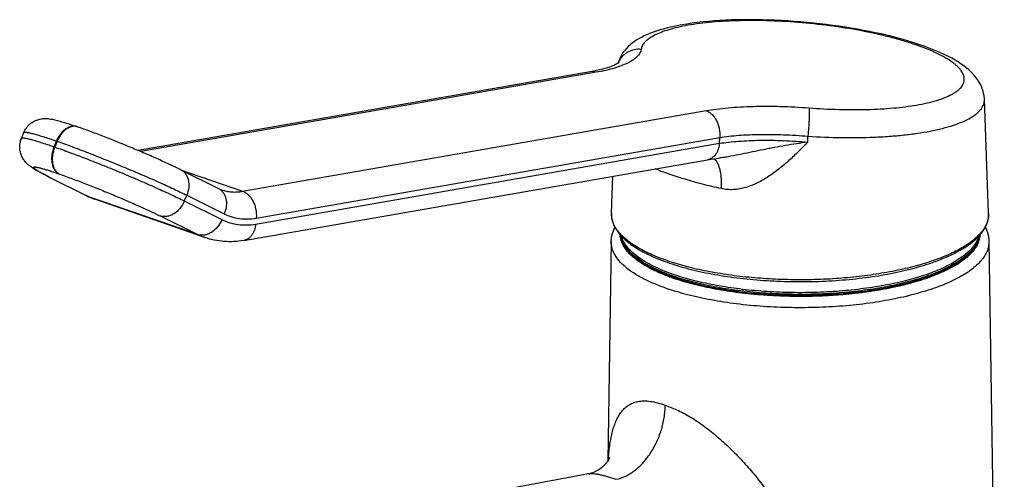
# Model space of a CAD drawing. Header units: millimetres. Extents: x 32 to 390, y 12 to 344.
# Tile 2 of 4: x 37 to 148, y 105 to 157. Entities that reach past the tile are written whole.
import ezdxf

# ---------------------------------------------------------------- set-up
doc = ezdxf.new("R2010")
doc.units = ezdxf.units.MM
doc.header["$LTSCALE"] = 23.1
doc.layers.get('0').update_dxf_attribs({"linetype": 'CONTINUOUS'})

msp = doc.modelspace()

# ---------------------------------------------------------------- linework, layer by layer
at = {"color": 7, "linetype": 'CONTINUOUS'}
for p, q in [((101.41, 150.81), (50.49, 141.95)), ((145.79, 147.72), (145.79, 147.72)), ((146.27, 134.89), (145.79, 147.72)), ((43.6, 144.64), (43.68, 144.61)), ((37.35, 143.32), (37.61, 143.97)), ((62.38, 131.82), (114.62, 140.91)), ((55.3, 139.77), (59.53, 137.67)), ((44.67, 136.86), (40.44, 138.96)), ((103.8, 134.89), (103.95, 139.05)), ((58.01, 132.15), (45.63, 136.46)), ((103.77, 131.7), (103.39, 107.02)), ((146.3, 131.7), (148.03, 20.15)), ((110.75, 127.61), (110.78, 127.6)), ((110.75, 127.61), (110.78, 127.6)), ((101.22, 105.54), (51.95, 96.38))]:
    msp.add_line(p, q, dxfattribs=at)
at = {"color": 9, "linetype": 'CONTINUOUS'}
for p, q in [((102.07, 150.76), (50.78, 141.83)), ((62.25, 137.36), (114.45, 146.44)), ((63.79, 134.34), (115.98, 143.42)), ((115.96, 142.76), (115.98, 143.42)), ((125.9, 142.89), (125.92, 143.56)), ((41.02, 142.37), (41.29, 143.01)), ((41.02, 142.37), (41.1, 142.34)), ((41.36, 142.99), (41.1, 142.34)), ((41.29, 143.01), (41.36, 142.99)), ((63.72, 133.66), (115.96, 142.76)), ((55.26, 139.79), (62.25, 137.36)), ((44.83, 136.79), (40.6, 138.89)), ((41.57, 139.32), (41.64, 139.3)), ((57.21, 132.48), (44.83, 136.79)), ((55.96, 136.92), (55.69, 136.27)), ((55.96, 136.92), (60.19, 134.82)), ((55.69, 136.27), (59.93, 134.17)), ((52.98, 134.58), (57.21, 132.48)), ((145.19, 132), (145.19, 132)), ((110.74, 127.57), (110.71, 127.59)), ((110.74, 127.57), (110.71, 127.59)), ((110.8, 127.66), (110.77, 127.67)), ((110.8, 127.65), (110.77, 127.66))]:
    msp.add_line(p, q, dxfattribs=at)
at = {"color": 7, "linetype": 'CONTINUOUS'}
for points in [[(145.79, 147.72), (145.79, 147.81), (145.76, 148.09), (145.71, 148.37), (145.65, 148.64), (145.56, 148.92), (145.45, 149.18), (145.32, 149.45), (145.17, 149.7), (145.01, 149.95), (144.83, 150.19), (144.64, 150.42), (144.44, 150.64), (144.22, 150.85), (143.99, 151.06), (143.74, 151.27), (143.47, 151.48), (143.18, 151.69), (142.86, 151.9), (142.5, 152.11), (142.11, 152.34), (141.67, 152.56), (141.2, 152.8), (140.69, 153.03), (140.15, 153.25), (139.59, 153.48), (139.01, 153.69), (138.42, 153.89), (137.83, 154.08), (137.24, 154.27), (136.64, 154.44), (136.03, 154.61), (135.41, 154.77), (134.79, 154.92), (134.16, 155.07), (133.51, 155.21), (132.85, 155.35), (132.18, 155.48), (131.49, 155.6), (130.8, 155.72), (130.1, 155.83), (129.39, 155.94), (128.68, 156.04), (127.97, 156.13), (127.25, 156.22), (126.53, 156.3), (125.81, 156.37), (125.09, 156.43), (124.37, 156.49), (123.65, 156.54), (122.93, 156.58), (122.21, 156.62), (121.5, 156.64), (120.79, 156.66), (120.08, 156.68), (119.38, 156.68), (118.69, 156.68), (118.01, 156.67), (117.33, 156.65), (116.66, 156.62), (116, 156.58), (115.35, 156.54), (114.71, 156.49), (114.08, 156.43), (113.46, 156.36), (112.86, 156.28), (112.27, 156.19), (111.73, 156.1)], [(111.73, 156.1), (111.19, 156), (110.64, 155.89), (110.11, 155.76), (109.62, 155.63), (109.15, 155.5), (108.71, 155.35), (108.3, 155.2), (107.92, 155.05), (107.57, 154.89), (107.24, 154.73), (106.93, 154.57), (106.65, 154.4), (106.39, 154.22), (106.14, 154.04), (105.91, 153.85), (105.69, 153.65), (105.49, 153.45), (105.3, 153.23), (105.13, 153.01), (104.98, 152.78), (104.84, 152.54), (104.72, 152.29), (104.62, 152.04), (104.54, 151.79), (104.53, 151.77)], [(104.67, 151.86), (104.67, 151.86), (104.66, 151.86), (104.64, 151.84), (104.61, 151.81), (104.55, 151.78), (104.48, 151.73), (104.38, 151.68), (104.26, 151.62), (104.12, 151.55), (103.96, 151.48), (103.77, 151.41), (103.56, 151.34), (103.32, 151.26), (103.06, 151.18), (102.77, 151.1), (102.46, 151.03), (102.12, 150.95), (101.76, 150.88), (101.41, 150.81)], [(114.62, 140.91), (114.98, 140.97), (115.41, 141.03), (115.86, 141.09), (116.01, 141.11)], [(103.58, 107.38), (103.59, 107.4), (103.59, 107.4), (103.58, 107.39), (103.57, 107.36), (103.55, 107.31), (103.52, 107.25), (103.48, 107.17), (103.42, 107.06), (103.34, 106.95), (103.24, 106.82), (103.13, 106.67), (102.99, 106.53), (102.84, 106.37), (102.66, 106.22), (102.48, 106.08), (102.28, 105.95), (102.07, 105.84), (101.86, 105.74), (101.67, 105.66), (101.49, 105.6), (101.33, 105.56), (101.22, 105.54)]]:
    msp.add_lwpolyline(points, dxfattribs=at)
at = {"color": 9, "linetype": 'CONTINUOUS'}
msp.add_lwpolyline([(145.19, 132), (145.19, 132), (145.19, 132)], dxfattribs=at)
for centre, radius, start, end in [((106.75, 150.96), 2.35, 156.655, 159.559), ((43.31, 143.57), 1.1, 70.7814, 74.6717), ((41.06, 140.21), 1.4, 243.6345, 250.7838), ((58.16, 174.3), 39.52, 243.3709, 243.6254), ((45.29, 138.12), 1.4, 243.6345, 250.7838), ((47.91, 143), 6.92, 243.6141, 249.8151), ((47.9, 142.97), 6.89, 249.8178, 250.7828), ((143.69, 134.79), 2.58, 356.7897, 2.1309), ((60.29, 138.69), 6.93, 243.6195, 250.772), ((142.67, 132.7), 2.62, 344.6573, 349.8496), ((142.74, 132.68), 2.55, 349.8584, 351.7585), ((142.78, 132.68), 2.51, 351.7577, 354.4741), ((118.77, 150.8), 24.48, 250.783, 250.917)]:
    msp.add_arc(centre, radius, start, end, dxfattribs=at)
at = {"color": 7, "linetype": 'CONTINUOUS'}
for centre, radius, start, end in [((60.88, 140.38), 3.02, 243.6146, 250.7639), ((48.37, 144.32), 8.33, 243.6205, 250.7757)]:
    msp.add_arc(centre, radius, start, end, dxfattribs=at)
at = {"color": 9, "linetype": 'CONTINUOUS'}
for points, knots in [([(138.14, 147.07), (138.54, 147.14), (139.3, 147.29), (140.37, 147.57), (141.3, 147.88), (141.97, 148.18), (142.43, 148.44), (142.71, 148.64), (142.96, 148.84), (143.22, 149.11), (143.41, 149.41), (143.51, 149.73), (143.54, 149.96), (143.52, 150.2), (143.45, 150.44), (143.34, 150.69), (143.19, 150.93), (143, 151.18), (142.76, 151.42), (142.48, 151.67), (142.03, 152.01), (141.36, 152.43), (140.44, 152.91), (139.37, 153.38), (138.16, 153.83), (136.83, 154.26), (135.39, 154.66), (133.85, 155.04), (131.65, 155.5), (128.78, 155.97), (125.25, 156.36), (121.74, 156.58), (118.88, 156.6), (116.69, 156.52), (115.17, 156.41), (113.74, 156.26), (112.83, 156.12), (112.39, 156.05)], [0, 0, 0, 0, 0.031108, 0.059126, 0.083914, 0.105416, 0.114958, 0.123721, 0.13175, 0.139108, 0.152171, 0.158195, 0.164104, 0.170094, 0.176356, 0.183053, 0.190317, 0.198247, 0.206914, 0.216367, 0.226636, 0.249674, 0.276057, 0.305686, 0.338381, 0.373902, 0.41196, 0.452229, 0.49435, 0.582603, 0.673523, 0.763814, 0.850258, 0.891093, 0.929868, 0.966265, 1, 1, 1, 1]), ([(112.39, 156.05), (112.02, 155.98), (111.3, 155.84), (110.29, 155.57), (109.41, 155.28), (108.66, 154.95), (108.05, 154.6), (107.65, 154.27), (107.41, 153.99), (107.28, 153.78), (107.18, 153.56), (107.15, 153.42), (107.14, 153.34)], [0, 0, 0, 0, 0.185993, 0.354393, 0.504452, 0.635847, 0.748887, 0.844866, 0.887358, 0.926857, 0.964105, 1, 1, 1, 1]), ([(107.14, 153.34), (107.13, 153.27), (107.09, 153.13), (107, 152.93), (106.87, 152.73), (106.64, 152.46), (106.25, 152.14), (105.67, 151.8), (104.95, 151.49), (104.1, 151.2), (103.13, 150.96), (102.44, 150.82), (102.07, 150.76)], [0, 0, 0, 0, 0.035797, 0.072948, 0.112354, 0.154761, 0.250605, 0.363578, 0.494992, 0.645158, 0.813749, 1, 1, 1, 1]), ([(107.14, 153.34), (106.87, 153.37), (106.34, 153.34), (105.72, 153.11), (105.29, 152.81), (105.01, 152.54), (104.77, 152.24), (104.65, 152.01), (104.6, 151.89)], [0, 0, 0, 0, 0.252893, 0.503981, 0.628938, 0.753211, 0.876858, 1, 1, 1, 1]), ([(102.07, 150.76), (101.96, 150.79), (101.75, 150.84), (101.52, 150.83), (101.41, 150.81)], [0, 0, 0, 0, 0.508298, 1, 1, 1, 1]), ([(139.67, 144.14), (140.14, 144.23), (141.02, 144.42), (142.26, 144.77), (143.32, 145.16), (144.09, 145.54), (144.6, 145.86), (144.93, 146.11), (145.2, 146.36), (145.42, 146.61), (145.6, 146.88), (145.72, 147.15), (145.79, 147.43), (145.8, 147.62), (145.79, 147.72)], [0, 0, 0, 0, 0.188794, 0.358754, 0.509054, 0.639431, 0.697331, 0.750577, 0.799465, 0.844432, 0.88608, 0.925208, 0.962805, 1, 1, 1, 1]), ([(114.45, 146.44), (114.84, 146.51), (115.67, 146.63), (116.96, 146.77), (118.33, 146.87), (120.3, 146.95), (122.88, 146.95), (124.97, 146.84), (126.04, 146.75)], [0, 0, 0, 0, 0.103938, 0.215674, 0.334414, 0.459275, 0.723463, 1, 1, 1, 1]), ([(114.45, 146.44), (114.57, 146.4), (114.8, 146.28), (115.12, 146.03), (115.4, 145.7), (115.64, 145.3), (115.83, 144.86), (115.99, 144.24), (116.01, 143.74), (115.98, 143.42)], [0, 0, 0, 0, 0.104865, 0.217319, 0.337575, 0.464725, 0.597021, 0.732167, 1, 1, 1, 1]), ([(126.04, 146.75), (126.04, 146.73), (126.05, 146.67), (126.06, 146.51), (126.07, 146.27), (126.07, 145.92), (126.06, 145.51), (126.03, 145.05), (125.99, 144.39), (125.95, 143.89), (125.92, 143.56)], [0, 0, 0, 0, 0.025028, 0.057417, 0.143073, 0.2537, 0.384852, 0.531196, 0.686762, 1, 1, 1, 1]), ([(126.04, 146.75), (127.15, 146.67), (129.34, 146.55), (132.03, 146.54), (134.08, 146.63), (135.51, 146.73), (136.86, 146.87), (137.72, 147), (138.14, 147.07)], [0, 0, 0, 0, 0.276262, 0.54027, 0.665116, 0.783917, 0.895803, 1, 1, 1, 1]), ([(43.6, 144.64), (43.51, 144.67), (43.3, 144.71), (42.97, 144.68), (42.64, 144.57), (42.31, 144.38), (42.01, 144.12), (41.63, 143.69), (41.41, 143.29), (41.29, 143.01)], [0, 0, 0, 0, 0.100303, 0.204772, 0.316593, 0.437481, 0.567691, 0.706276, 1, 1, 1, 1]), ([(43.6, 144.63), (43.51, 144.66), (43.3, 144.69), (42.98, 144.64), (42.66, 144.52), (42.35, 144.33), (42.05, 144.07), (41.69, 143.64), (41.47, 143.26), (41.36, 142.99)], [0, 0, 0, 0, 0.10026, 0.205296, 0.31783, 0.439226, 0.569553, 0.707822, 1, 1, 1, 1]), ([(37.35, 143.32), (37.35, 143.32), (37.36, 143.34), (37.38, 143.35), (37.4, 143.36), (37.45, 143.37), (37.53, 143.37), (37.64, 143.36), (37.78, 143.34), (37.95, 143.31), (38.15, 143.26), (38.37, 143.21), (38.62, 143.14), (39.01, 143.03), (39.55, 142.86), (40.26, 142.63), (40.76, 142.46), (41.02, 142.37)], [0, 0, 0, 0, 0.00489, 0.010558, 0.017527, 0.02608, 0.048452, 0.078264, 0.115676, 0.160703, 0.213289, 0.273328, 0.340684, 0.415188, 0.584843, 0.780486, 1, 1, 1, 1]), ([(37.61, 143.97), (37.62, 143.97), (37.62, 143.98), (37.64, 143.99), (37.67, 144), (37.72, 144.01), (37.79, 144.01), (37.91, 144.01), (38.05, 143.98), (38.22, 143.95), (38.42, 143.91), (38.64, 143.85), (38.89, 143.79), (39.27, 143.68), (39.81, 143.51), (40.52, 143.28), (41.03, 143.11), (41.29, 143.01)], [0, 0, 0, 0, 0.00489, 0.010558, 0.017527, 0.02608, 0.048452, 0.078264, 0.115676, 0.160703, 0.213289, 0.273328, 0.340684, 0.415188, 0.584843, 0.780486, 1, 1, 1, 1]), ([(115.96, 142.76), (116.3, 142.81), (117.01, 142.9), (118.52, 143.04), (120.58, 143.13), (123.19, 143.09), (124.98, 142.97), (125.9, 142.89)], [0, 0, 0, 0, 0.103693, 0.215268, 0.458743, 0.723095, 1, 1, 1, 1]), ([(115.98, 143.42), (116.32, 143.48), (117.03, 143.57), (118.55, 143.71), (120.6, 143.79), (123.21, 143.75), (125, 143.64), (125.92, 143.56)], [0, 0, 0, 0, 0.103702, 0.215279, 0.458748, 0.72309, 1, 1, 1, 1]), ([(125.92, 143.56), (127.18, 143.48), (129.66, 143.38), (132.72, 143.41), (135.06, 143.54), (136.69, 143.69), (138.22, 143.88), (139.2, 144.04), (139.67, 144.14)], [0, 0, 0, 0, 0.275853, 0.539703, 0.664577, 0.783478, 0.895543, 1, 1, 1, 1]), ([(41.02, 142.37), (40.9, 142.07), (40.77, 141.6), (40.74, 140.97), (40.78, 140.53), (40.88, 140.13), (41.05, 139.78), (41.28, 139.5), (41.47, 139.37), (41.57, 139.32)], [0, 0, 0, 0, 0.289174, 0.428405, 0.560363, 0.683324, 0.796694, 0.901379, 1, 1, 1, 1]), ([(41.1, 142.34), (40.97, 142.04), (40.85, 141.57), (40.81, 140.94), (40.85, 140.5), (40.95, 140.1), (41.12, 139.76), (41.35, 139.48), (41.54, 139.35), (41.64, 139.3)], [0, 0, 0, 0, 0.289174, 0.428405, 0.560363, 0.683324, 0.796694, 0.901379, 1, 1, 1, 1]), ([(41.1, 142.34), (41.66, 142.15), (42.84, 141.72), (44.68, 141.02), (46.64, 140.25), (48.65, 139.43), (50.62, 138.59), (52.48, 137.78), (54.16, 137.01), (55.21, 136.51), (55.69, 136.27)], [0, 0, 0, 0, 0.112424, 0.238537, 0.373521, 0.51221, 0.649296, 0.779532, 0.897939, 1, 1, 1, 1]), ([(41.36, 142.99), (41.92, 142.79), (43.1, 142.37), (44.95, 141.67), (46.91, 140.89), (48.91, 140.07), (50.88, 139.24), (52.75, 138.42), (54.43, 137.66), (55.48, 137.16), (55.96, 136.92)], [0, 0, 0, 0, 0.112424, 0.238537, 0.373521, 0.51221, 0.649296, 0.779532, 0.897939, 1, 1, 1, 1]), ([(115.96, 142.76), (115.94, 142.52), (115.87, 142.19), (115.69, 141.77), (115.53, 141.51), (115.34, 141.28), (115.12, 141.1), (114.88, 140.97), (114.7, 140.92), (114.62, 140.91)], [0, 0, 0, 0, 0.285398, 0.419391, 0.546623, 0.667201, 0.781891, 0.892143, 1, 1, 1, 1]), ([(125.9, 142.89), (125.48, 142.84), (124.64, 142.71), (123.39, 142.51), (122.35, 142.32), (121.52, 142.16), (120.7, 142), (119.68, 141.79), (118.46, 141.54), (117.45, 141.33), (116.63, 141.19), (116.22, 141.14), (116.01, 141.11)], [0, 0, 0, 0, 0.126762, 0.253216, 0.37909, 0.441753, 0.504214, 0.628575, 0.75234, 0.875929, 0.937854, 1, 1, 1, 1]), ([(125.9, 142.89), (125.56, 142.54), (124.86, 141.83), (123.8, 140.81), (122.68, 139.86), (121.51, 139), (120.27, 138.28), (119.16, 137.83), (118.24, 137.62), (117.54, 137.53), (116.83, 137.54), (116.37, 137.61), (116.14, 137.66)], [0, 0, 0, 0, 0.128728, 0.256561, 0.38341, 0.50914, 0.633568, 0.756557, 0.81762, 0.878446, 0.939172, 1, 1, 1, 1]), ([(115.32, 141.02), (115.48, 140.91), (115.69, 140.64), (115.88, 140.21), (116, 139.8), (116.09, 139.33), (116.15, 138.81), (116.16, 138.25), (116.15, 137.86), (116.14, 137.66)], [0, 0, 0, 0, 0.16882, 0.273597, 0.393007, 0.526689, 0.673552, 0.831982, 1, 1, 1, 1]), ([(40.45, 138.97), (40.29, 139.05), (40.01, 139.19), (39.63, 139.4), (39.3, 139.58), (39.05, 139.73), (38.88, 139.85), (38.79, 139.93), (38.74, 139.97), (38.72, 140.01), (38.71, 140.03), (38.71, 140.05), (38.71, 140.06), (38.72, 140.07), (38.73, 140.08), (38.76, 140.09), (38.8, 140.1), (38.87, 140.1), (38.95, 140.09), (39.06, 140.07), (39.18, 140.05), (39.31, 140.02), (39.47, 139.98), (39.71, 139.92), (40.05, 139.82), (40.51, 139.68), (41.02, 139.51), (41.38, 139.39), (41.57, 139.32)], [0, 0, 0, 0, 0.100114, 0.187177, 0.260437, 0.319284, 0.363313, 0.379743, 0.392507, 0.401797, 0.405302, 0.408224, 0.410825, 0.413464, 0.416486, 0.42013, 0.429755, 0.442885, 0.459688, 0.480219, 0.504481, 0.532446, 0.564071, 0.599294, 0.68024, 0.774588, 0.881496, 1, 1, 1, 1]), ([(55.3, 139.77), (55.41, 139.72), (55.6, 139.59), (55.85, 139.33), (56.03, 139), (56.2, 138.49), (56.23, 137.76), (56.07, 137.19), (55.96, 136.92)], [0, 0, 0, 0, 0.107757, 0.218297, 0.333856, 0.455763, 0.718238, 1, 1, 1, 1]), ([(116.14, 137.66), (115.44, 137.81), (114.08, 138.14), (112.13, 138.68), (110.35, 139.25), (109.23, 139.66), (108.7, 139.88)], [0, 0, 0, 0, 0.277675, 0.538917, 0.780609, 1, 1, 1, 1]), ([(41.64, 139.3), (42.07, 139.14), (42.99, 138.81), (44.42, 138.27), (45.94, 137.67), (47.5, 137.03), (49.03, 136.38), (50.48, 135.75), (51.79, 135.15), (52.6, 134.76), (52.98, 134.58)], [0, 0, 0, 0, 0.112424, 0.238537, 0.373521, 0.51221, 0.649296, 0.779532, 0.897939, 1, 1, 1, 1]), ([(59.53, 137.67), (59.64, 137.62), (59.83, 137.49), (60.08, 137.23), (60.26, 136.9), (60.43, 136.39), (60.46, 135.67), (60.31, 135.1), (60.19, 134.82)], [0, 0, 0, 0, 0.107757, 0.218297, 0.333856, 0.455763, 0.718238, 1, 1, 1, 1]), ([(59.88, 137.53), (60.07, 137.46), (60.45, 137.36), (61.04, 137.28), (61.64, 137.27), (62.05, 137.32), (62.25, 137.36)], [0, 0, 0, 0, 0.244212, 0.490821, 0.742085, 1, 1, 1, 1]), ([(62.25, 137.36), (62.37, 137.32), (62.61, 137.2), (62.92, 136.94), (63.21, 136.61), (63.45, 136.22), (63.63, 135.78), (63.79, 135.15), (63.82, 134.66), (63.79, 134.34)], [0, 0, 0, 0, 0.104865, 0.217319, 0.337575, 0.464725, 0.597021, 0.732167, 1, 1, 1, 1]), ([(55.69, 136.27), (55.57, 135.97), (55.24, 135.42), (54.66, 134.88), (54.13, 134.62), (53.74, 134.51), (53.34, 134.49), (53.09, 134.54), (52.98, 134.58)], [0, 0, 0, 0, 0.278459, 0.543217, 0.666776, 0.783407, 0.893851, 1, 1, 1, 1]), ([(59.93, 134.17), (59.8, 133.87), (59.48, 133.32), (58.89, 132.79), (58.36, 132.52), (57.97, 132.41), (57.58, 132.39), (57.32, 132.44), (57.21, 132.48)], [0, 0, 0, 0, 0.278459, 0.543217, 0.666776, 0.783407, 0.893851, 1, 1, 1, 1]), ([(59.93, 134.17), (60.21, 134.03), (60.81, 133.79), (61.75, 133.59), (62.73, 133.54), (63.39, 133.61), (63.72, 133.66)], [0, 0, 0, 0, 0.245171, 0.491223, 0.741762, 1, 1, 1, 1]), ([(60.19, 134.82), (60.46, 134.68), (61.03, 134.46), (61.92, 134.27), (62.85, 134.22), (63.47, 134.28), (63.79, 134.34)], [0, 0, 0, 0, 0.245171, 0.491223, 0.741762, 1, 1, 1, 1]), ([(104.73, 132.63), (104.57, 132.8), (104.3, 133.15), (104, 133.72), (103.82, 134.31), (103.79, 134.7), (103.8, 134.89)], [0, 0, 0, 0, 0.277994, 0.532518, 0.770306, 1, 1, 1, 1]), ([(146.27, 134.65), (146.26, 134.48), (146.2, 134.12), (146.02, 133.61), (145.73, 133.1), (145.48, 132.78), (145.34, 132.63)], [0, 0, 0, 0, 0.229234, 0.468214, 0.723442, 1, 1, 1, 1]), ([(63.72, 133.66), (63.7, 133.43), (63.63, 133.09), (63.46, 132.68), (63.29, 132.42), (63.1, 132.19), (62.88, 132.01), (62.64, 131.88), (62.47, 131.83), (62.38, 131.82)], [0, 0, 0, 0, 0.285398, 0.419391, 0.546623, 0.667201, 0.781891, 0.892143, 1, 1, 1, 1]), ([(140.05, 129.56), (139.38, 129.32), (137.95, 128.89), (135.69, 128.37), (133.26, 127.95), (130.69, 127.64), (128.03, 127.44), (125.31, 127.37), (122.6, 127.42), (119.92, 127.59), (117.33, 127.87), (114.87, 128.27), (112.57, 128.77), (110.48, 129.38), (108.89, 129.97), (107.75, 130.48), (106.99, 130.88), (106.31, 131.29), (105.7, 131.72), (105.17, 132.16), (104.87, 132.47), (104.73, 132.63)], [0, 0, 0, 0, 0.058546, 0.122053, 0.189716, 0.260616, 0.333756, 0.408086, 0.482526, 0.555998, 0.627442, 0.695849, 0.76028, 0.819905, 0.874032, 0.898877, 0.922181, 0.943924, 0.964112, 0.98278, 1, 1, 1, 1]), ([(110.71, 127.59), (110.26, 127.74), (109.43, 128.06), (108.26, 128.6), (107.25, 129.18), (106.39, 129.78), (105.71, 130.42), (105.2, 131.08), (104.92, 131.66), (104.81, 132.12), (104.78, 132.35), (104.77, 132.47)], [0, 0, 0, 0, 0.173697, 0.332928, 0.47718, 0.606395, 0.721163, 0.822964, 0.914482, 0.957703, 1, 1, 1, 1]), ([(110.72, 127.68), (110.28, 127.83), (109.46, 128.15), (108.32, 128.67), (107.32, 129.23), (106.48, 129.83), (105.79, 130.44), (105.27, 131.09), (104.98, 131.65), (104.84, 132.1), (104.81, 132.33), (104.8, 132.44)], [0, 0, 0, 0, 0.172568, 0.331111, 0.475128, 0.604537, 0.71984, 0.822345, 0.914442, 0.957775, 1, 1, 1, 1]), ([(110.72, 127.81), (110.3, 127.96), (109.5, 128.26), (108.38, 128.77), (107.4, 129.32), (106.56, 129.89), (105.88, 130.49), (105.35, 131.11), (104.98, 131.75), (104.85, 132.2), (104.82, 132.42)], [0, 0, 0, 0, 0.171141, 0.328802, 0.472498, 0.60212, 0.718075, 0.821473, 0.914374, 1, 1, 1, 1]), ([(110.74, 128), (110.35, 128.14), (109.59, 128.43), (108.53, 128.91), (107.59, 129.41), (106.77, 129.95), (106.09, 130.51), (105.55, 131.08), (105.15, 131.68), (104.97, 132.1), (104.92, 132.31)], [0, 0, 0, 0, 0.168205, 0.323974, 0.466858, 0.596706, 0.713774, 0.818853, 0.913453, 1, 1, 1, 1]), ([(145.25, 132.42), (145.23, 132.25), (145.13, 131.9), (144.89, 131.39), (144.55, 130.89), (144.1, 130.41), (143.56, 129.94), (142.92, 129.48), (142.19, 129.05), (141.38, 128.63), (140.48, 128.23), (139.13, 127.72), (137.27, 127.15), (134.85, 126.6), (132.23, 126.18), (129.46, 125.89), (126.59, 125.74), (123.7, 125.74), (120.83, 125.88), (118.06, 126.15), (115.42, 126.57), (112.98, 127.11), (111.44, 127.56), (110.72, 127.81)], [0, 0, 0, 0, 0.014177, 0.029201, 0.045446, 0.063186, 0.082604, 0.10381, 0.126856, 0.15175, 0.178461, 0.206933, 0.268805, 0.336523, 0.409006, 0.485017, 0.563208, 0.642171, 0.720473, 0.796703, 0.869508, 0.937638, 1, 1, 1, 1]), ([(145.3, 132.46), (145.29, 132.29), (145.23, 131.94), (145.04, 131.42), (144.74, 130.91), (144.34, 130.41), (143.83, 129.93), (143.23, 129.46), (142.53, 129), (141.73, 128.57), (140.85, 128.16), (139.89, 127.77), (138.84, 127.4), (137.32, 126.94), (135.25, 126.45), (132.61, 126), (129.82, 125.69), (126.92, 125.52), (123.98, 125.5), (121.06, 125.63), (118.22, 125.9), (115.54, 126.31), (113.05, 126.86), (111.48, 127.32), (110.74, 127.57)], [0, 0, 0, 0, 0.014039, 0.02871, 0.044452, 0.061601, 0.080392, 0.100973, 0.123423, 0.147768, 0.173993, 0.202049, 0.23186, 0.263331, 0.330764, 0.403268, 0.479576, 0.558299, 0.637974, 0.717112, 0.794239, 0.867941, 0.936911, 1, 1, 1, 1]), ([(145.15, 132.31), (145.11, 132.14), (144.97, 131.8), (144.68, 131.31), (144.29, 130.83), (143.81, 130.36), (143.23, 129.91), (142.56, 129.47), (141.81, 129.05), (140.97, 128.64), (140.06, 128.26), (138.7, 127.78), (136.84, 127.24), (134.43, 126.72), (131.83, 126.33), (129.1, 126.06), (126.28, 125.93), (123.45, 125.94), (120.64, 126.09), (117.92, 126.37), (115.34, 126.78), (112.96, 127.31), (111.45, 127.76), (110.74, 128)], [0, 0, 0, 0, 0.014457, 0.02995, 0.046785, 0.065175, 0.085259, 0.107113, 0.130764, 0.156202, 0.183388, 0.212256, 0.274673, 0.342601, 0.41498, 0.490607, 0.568186, 0.646368, 0.723783, 0.799087, 0.870991, 0.938309, 1, 1, 1, 1]), ([(145.19, 132), (145.14, 131.83), (145.01, 131.49), (144.72, 131), (144.33, 130.52), (143.85, 130.05), (143.27, 129.59), (142.61, 129.15), (141.86, 128.73), (141.02, 128.33), (140.11, 127.95), (138.75, 127.46), (136.9, 126.93), (134.49, 126.41), (131.9, 126.01), (129.17, 125.74), (126.36, 125.61), (123.52, 125.61), (120.72, 125.75), (118, 126.03), (115.41, 126.44), (113.02, 126.96), (111.51, 127.41), (110.8, 127.65)], [0, 0, 0, 0, 0.014453, 0.02994, 0.046763, 0.065136, 0.085197, 0.107022, 0.13064, 0.156041, 0.183185, 0.212009, 0.274332, 0.342166, 0.414459, 0.490018, 0.567554, 0.645724, 0.72317, 0.798549, 0.87058, 0.938078, 1, 1, 1, 1]), ([(145.34, 132.63), (145.21, 132.48), (144.92, 132.18), (144.43, 131.76), (143.86, 131.36), (143.23, 130.96), (142.53, 130.59), (141.47, 130.09), (140.63, 129.76), (140.05, 129.56)], [0, 0, 0, 0, 0.096744, 0.201192, 0.313731, 0.434558, 0.563727, 0.701161, 1, 1, 1, 1]), ([(110, 126.42), (109.52, 126.58), (108.62, 126.93), (107.37, 127.51), (106.29, 128.13), (105.38, 128.79), (104.67, 129.48), (104.23, 130.1), (103.98, 130.59), (103.86, 130.96), (103.78, 131.33), (103.77, 131.58), (103.77, 131.7)], [0, 0, 0, 0, 0.175059, 0.335089, 0.479558, 0.608449, 0.722474, 0.823358, 0.869859, 0.914368, 0.957514, 1, 1, 1, 1]), ([(146.3, 131.7), (146.3, 131.51), (146.27, 131.14), (146.1, 130.59), (145.81, 130.04), (145.41, 129.51), (144.9, 129), (144.29, 128.49), (143.57, 128.01), (142.75, 127.54), (141.83, 127.1), (140.83, 126.68), (139.73, 126.29), (138.13, 125.8), (135.96, 125.27), (133.18, 124.78), (130.22, 124.44), (127.15, 124.26), (124.03, 124.23), (120.94, 124.36), (117.93, 124.64), (115.08, 125.08), (112.44, 125.65), (110.78, 126.14), (110, 126.42)], [0, 0, 0, 0, 0.014021, 0.028539, 0.04403, 0.060868, 0.079321, 0.099562, 0.121688, 0.145736, 0.171701, 0.199537, 0.229175, 0.260517, 0.327829, 0.400385, 0.476895, 0.55594, 0.636022, 0.715613, 0.793199, 0.867326, 0.936652, 1, 1, 1, 1]), ([(103.44, 107.11), (103.48, 107.65), (103.55, 108.43), (103.71, 109.44), (103.86, 110.14), (104.04, 110.79), (104.26, 111.4), (104.53, 111.96), (104.85, 112.46), (105.23, 112.89), (105.67, 113.26), (106.19, 113.54), (106.79, 113.72), (107.46, 113.78), (108.2, 113.72), (109.01, 113.54), (109.57, 113.37), (109.85, 113.28)], [0, 0, 0, 0, 0.144617, 0.21234, 0.277051, 0.338604, 0.397011, 0.452552, 0.505769, 0.557428, 0.608625, 0.660849, 0.715967, 0.776053, 0.843026, 0.917801, 1, 1, 1, 1]), ([(109.85, 113.28), (110.1, 113.19), (110.6, 112.99), (111.36, 112.66), (112.13, 112.27), (112.92, 111.81), (113.7, 111.29), (114.75, 110.53), (116.02, 109.48), (117.49, 108.11), (118.87, 106.65), (120.18, 105.13), (121.19, 103.8), (121.95, 102.72), (122.68, 101.63), (123.54, 100.24), (124.46, 98.54), (125.12, 97.07), (125.56, 95.87), (125.95, 94.66), (126.32, 93.12), (126.57, 91.23), (126.64, 89.33), (126.55, 87.75), (126.42, 86.48), (126.3, 85.54), (126.16, 84.59), (126.03, 83.81), (125.93, 83.18), (125.83, 82.55), (125.62, 81.46), (125.3, 80.22), (124.87, 79.02), (124.35, 77.85), (123.55, 76.47), (122.56, 75.22), (121.65, 74.33), (120.69, 73.52), (119.37, 72.67), (117.68, 71.93), (115.94, 71.47), (114.2, 71.27), (112.51, 71.29), (111.16, 71.48), (110.14, 71.71), (109.64, 71.85), (109.4, 71.93)], [0, 0, 0, 0, 0.013046, 0.02683, 0.041331, 0.056483, 0.072176, 0.088278, 0.121266, 0.154782, 0.188415, 0.221924, 0.255179, 0.271696, 0.288134, 0.320768, 0.353087, 0.385122, 0.401053, 0.416939, 0.448612, 0.480248, 0.511918, 0.543656, 0.559551, 0.575456, 0.591366, 0.607275, 0.615229, 0.623184, 0.639097, 0.670952, 0.686906, 0.702869, 0.734772, 0.766588, 0.782439, 0.798222, 0.829478, 0.860206, 0.890227, 0.919364, 0.947454, 0.974376, 0.987366, 1, 1, 1, 1]), ([(101.22, 105.54), (101.31, 105.55), (101.48, 105.57), (101.77, 105.57), (102.1, 105.54), (102.46, 105.47), (102.87, 105.37), (103.49, 105.19), (103.97, 105.04), (104.3, 104.93)], [0, 0, 0, 0, 0.079358, 0.169199, 0.271454, 0.388493, 0.522019, 0.670147, 1, 1, 1, 1])]:
    msp.add_open_spline(points, degree=3, knots=knots, dxfattribs=at)
at = {"color": 7, "linetype": 'CONTINUOUS'}
for points, knots in [([(37.61, 143.97), (37.69, 144.15), (37.84, 144.41), (38.09, 144.72), (38.37, 145), (38.78, 145.27), (39.29, 145.47), (39.78, 145.55), (40.29, 145.56), (40.82, 145.48), (41.42, 145.33), (42.07, 145.14), (42.8, 144.91), (43.33, 144.73), (43.6, 144.64)], [0, 0, 0, 0, 0.088511, 0.132701, 0.176683, 0.263284, 0.346173, 0.420197, 0.48014, 0.57118, 0.657376, 0.755388, 0.869486, 1, 1, 1, 1]), ([(55.3, 139.77), (54.91, 139.97), (54.07, 140.37), (52.73, 140.98), (51.25, 141.63), (49.68, 142.29), (48.09, 142.94), (46.54, 143.56), (45.07, 144.11), (44.12, 144.45), (43.68, 144.61)], [0, 0, 0, 0, 0.103565, 0.222213, 0.352073, 0.488508, 0.626496, 0.760927, 0.886891, 1, 1, 1, 1]), ([(40.44, 138.96), (40.23, 139.07), (39.83, 139.26), (39.28, 139.56), (38.8, 139.84), (38.43, 140.08), (38.13, 140.32), (37.88, 140.55), (37.62, 140.87), (37.38, 141.27), (37.21, 141.75), (37.14, 142.28), (37.18, 142.81), (37.28, 143.15), (37.35, 143.32)], [0, 0, 0, 0, 0.118079, 0.221383, 0.311931, 0.397268, 0.444209, 0.500328, 0.569391, 0.649114, 0.734413, 0.822129, 0.91087, 1, 1, 1, 1]), ([(103.8, 134.89), (103.79, 134.69), (103.82, 134.28), (103.99, 133.68), (104.28, 133.1), (104.69, 132.54), (105.2, 132), (105.82, 131.49), (106.54, 130.99), (107.36, 130.52), (108.27, 130.07), (109.27, 129.65), (110.35, 129.25), (111.94, 128.76), (114.09, 128.22), (116.86, 127.73), (119.8, 127.39), (122.85, 127.2), (125.95, 127.16), (129.03, 127.29), (132.03, 127.57), (134.87, 128), (137.5, 128.58), (139.16, 129.07), (139.94, 129.34)], [0, 0, 0, 0, 0.015309, 0.030964, 0.047363, 0.064865, 0.08376, 0.104256, 0.126492, 0.150539, 0.176417, 0.204105, 0.233549, 0.264665, 0.331467, 0.40348, 0.479448, 0.557973, 0.637568, 0.716714, 0.793906, 0.867702, 0.936781, 1, 1, 1, 1]), ([(139.94, 129.34), (140.42, 129.51), (141.33, 129.86), (142.6, 130.45), (143.7, 131.09), (144.62, 131.77), (145.36, 132.49), (145.82, 133.14), (146.07, 133.68), (146.2, 134.08), (146.27, 134.48), (146.28, 134.75), (146.27, 134.89)], [0, 0, 0, 0, 0.170891, 0.32745, 0.469343, 0.596827, 0.710966, 0.813847, 0.862116, 0.908876, 0.954634, 1, 1, 1, 1]), ([(103.77, 131.7), (103.77, 131.84), (103.79, 132.11), (103.9, 132.66), (104.06, 133.06), (104.18, 133.31)], [0, 0, 0, 0, 0.248181, 0.496812, 1, 1, 1, 1]), ([(145.89, 133.31), (146.01, 133.06), (146.17, 132.66), (146.28, 132.11), (146.3, 131.84), (146.3, 131.7)], [0, 0, 0, 0, 0.503182, 0.751827, 1, 1, 1, 1]), ([(62.38, 131.82), (62.01, 131.75), (61.27, 131.67), (60.16, 131.68), (59.06, 131.83), (58.35, 132.03), (58.01, 132.15)], [0, 0, 0, 0, 0.253043, 0.503452, 0.75215, 1, 1, 1, 1]), ([(104.8, 132.44), (104.81, 132.33), (104.84, 132.1), (104.98, 131.63), (105.28, 131.05), (105.8, 130.4), (106.49, 129.77), (107.35, 129.17), (108.35, 128.61), (109.5, 128.08), (110.32, 127.76), (110.75, 127.61)], [0, 0, 0, 0, 0.043201, 0.087406, 0.180786, 0.283915, 0.399249, 0.528205, 0.67139, 0.828802, 1, 1, 1, 1]), ([(110.78, 127.6), (111.51, 127.35), (113.07, 126.89), (115.53, 126.35), (118.19, 125.94), (121, 125.67), (123.88, 125.54), (126.8, 125.55), (129.67, 125.71), (132.45, 126.02), (135.07, 126.45), (137.13, 126.94), (138.66, 127.39), (139.7, 127.74), (140.67, 128.13), (141.56, 128.53), (142.36, 128.96), (143.08, 129.41), (143.7, 129.88), (144.22, 130.36), (144.65, 130.86), (144.97, 131.37), (145.19, 131.9), (145.26, 132.26), (145.27, 132.44)], [0, 0, 0, 0, 0.062748, 0.131278, 0.204478, 0.281077, 0.359693, 0.438886, 0.517196, 0.593191, 0.66551, 0.732909, 0.764428, 0.794333, 0.822532, 0.848951, 0.873545, 0.896298, 0.917239, 0.936445, 0.95406, 0.970304, 0.985487, 1, 1, 1, 1]), ([(110.79, 127.61), (111.51, 127.36), (113.06, 126.9), (115.51, 126.36), (118.16, 125.95), (120.95, 125.68), (123.82, 125.55), (126.73, 125.56), (129.59, 125.71), (132.37, 126.01), (134.99, 126.45), (137.04, 126.92), (138.56, 127.37), (139.61, 127.72), (140.57, 128.1), (141.46, 128.5), (142.26, 128.93), (142.98, 129.37), (143.59, 129.83), (144.12, 130.31), (144.54, 130.79), (144.86, 131.29), (145.08, 131.8), (145.15, 132.15), (145.17, 132.33)], [0, 0, 0, 0, 0.062668, 0.13117, 0.204385, 0.281037, 0.359741, 0.439055, 0.517517, 0.593691, 0.666207, 0.733812, 0.765429, 0.795428, 0.82371, 0.850196, 0.874832, 0.897596, 0.918504, 0.937619, 0.95507, 0.971065, 0.985906, 1, 1, 1, 1]), ([(104.3, 104.93), (104.66, 104.99), (105.2, 105.17), (105.87, 105.53), (106.55, 106), (107.36, 106.75), (108.2, 107.83), (108.9, 109.08), (109.43, 110.44), (109.71, 111.62), (109.83, 112.57), (109.85, 113.05), (109.85, 113.28)], [0, 0, 0, 0, 0.101653, 0.156021, 0.212805, 0.333234, 0.4617, 0.595766, 0.732363, 0.868159, 0.93477, 1, 1, 1, 1])]:
    msp.add_open_spline(points, degree=3, knots=knots, dxfattribs=at)

doc.saveas('drawing.dxf')
